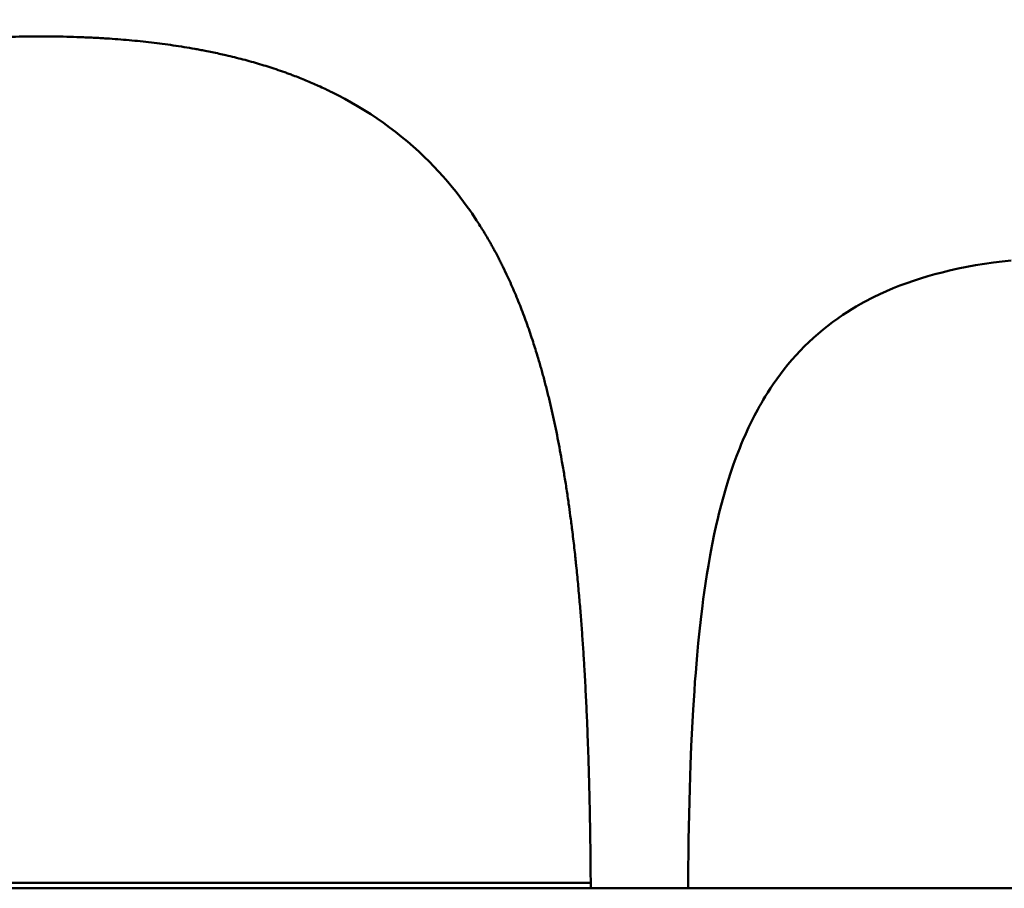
# Model space of a CAD drawing. Header units: millimetres. Extents: x 448 to 2336, y 1062 to 2601.
# Tile 6 of 10: x 1087 to 1533, y 1836 to 2230. Entities that reach past the tile are written whole.
import ezdxf

# ---------------------------------------------------------------- set-up
doc = ezdxf.new("R2010")
doc.units = ezdxf.units.MM
doc.header["$LTSCALE"] = 10
doc.layers.add('Quota (ISO)', color=7, linetype='Continuous', lineweight=25)
doc.layers.add('Visibile (ISO)', color=7, linetype='Continuous', lineweight=50)
doc.styles.add('Testo nota (ISO)', font='tahoma.ttf')
doc.dimstyles.new('PENTA', dxfattribs={"dimscale": 10, "dimtxt": 2.5, "dimasz": 2.5, "dimexe": 3.175, "dimexo": 0, "dimgap": 0.762, "dimtad": 1, "dimrnd": 1e-08, "dimtxsty": 'Testo nota (ISO)', "dimcen": 0.09, "dimdle": 10, "dimclrd": 256, "dimclre": 256, "dimclrt": 256, "dimazin": 2, "dimtfac": 0.8, "dimtmove": 0, "dimatfit": 3, "dimfxl": 1, "dimtolj": 1, "dimlwd": -1, "dimlwe": -1, "dimarcsym": 0})

# ---------------------------------------------------------------- blocks, each defined once
blk = doc.blocks.new('*D27')
at = {"layer": 'Defpoints', "color": 0, "transparency": 16777216}
for p in [(1676.28, 2340.56), (2070.05, 2340.56), (1095.88, 1422.6)]:
    blk.add_point(p, dxfattribs=at)
at = {"layer": 'Quota (ISO)', "transparency": 16777216}
for p, q in [((1676.28, 2340.56), (2101.8, 2340.56)), ((2070.05, 1447.6), (2070.05, 2315.56)), ((1095.88, 1422.6), (2101.8, 1422.6))]:
    blk.add_line(p, q, dxfattribs=at)
for points in [[(2065.88, 2315.56), (2074.21, 2315.56), (2070.05, 2340.56)], [(2065.88, 1447.6), (2074.21, 1447.6), (2070.05, 1422.6)]]:
    blk.add_solid(points, dxfattribs=at)
at = {"layer": 'Quota (ISO)', "transparency": 16777216, "insert": (2049.41, 1881.58), "char_height": 25, "width": 417.2148, "attachment_point": 5, "rotation": 90, "style": 'Testo nota (ISO)'}
blk.add_mtext('\\A1;H MAX 300', dxfattribs=at)

msp = doc.modelspace()

# ---------------------------------------------------------------- linework, layer by layer
at = {"layer": 'Visibile (ISO)'}
for p, q in [((1231.361, 2195.8), (1228.368, 2197.314)), ((1234.314, 2194.236), (1231.361, 2195.8)), ((1237.226, 2192.624), (1234.314, 2194.236)), ((1240.096, 2190.963), (1237.226, 2192.624)), ((1243.094, 2189.147), (1240.096, 2190.963)), ((1246.043, 2187.277), (1243.094, 2189.147)), ((1248.942, 2185.352), (1246.043, 2187.277)), ((1251.791, 2183.373), (1248.942, 2185.352)), ((1254.588, 2181.34), (1251.791, 2183.373)), ((1257.335, 2179.254), (1254.588, 2181.34)), ((1260.029, 2177.114), (1257.335, 2179.254)), ((1262.67, 2174.922), (1260.029, 2177.114)), ((1265.259, 2172.677), (1262.67, 2174.922)), ((1267.795, 2170.381), (1265.259, 2172.677)), ((1270.278, 2168.035), (1267.795, 2170.381)), ((1272.507, 2165.839), (1270.278, 2168.035)), ((1274.691, 2163.603), (1272.507, 2165.839)), ((1276.83, 2161.325), (1274.691, 2163.603)), ((1278.924, 2159.007), (1276.83, 2161.325)), ((1280.974, 2156.649), (1278.924, 2159.007)), ((1282.979, 2154.251), (1280.974, 2156.649)), ((1282.979, 2154.251), (1284.745, 2152.061)), ((1286.476, 2149.84), (1284.745, 2152.061)), ((1288.171, 2147.59), (1286.476, 2149.84)), ((1288.171, 2147.59), (1289.83, 2145.309)), ((1289.83, 2145.309), (1290.917, 2143.773)), ((1291.988, 2142.224), (1290.917, 2143.773)), ((1291.988, 2142.224), (1294.084, 2139.089)), ((1307.696, 2114.573), (1305.942, 2118.217)), ((1512.433, 2117.226), (1510.469, 2116.8)), ((1516.392, 2118.024), (1512.433, 2117.226)), ((1520.394, 2118.752), (1516.392, 2118.024)), ((1524.435, 2119.41), (1520.394, 2118.752)), ((1528.514, 2120.002), (1524.435, 2119.41)), ((1532.536, 2120.517), (1528.514, 2120.002)), ((1536.589, 2120.971), (1532.536, 2120.517)), ((1495.462, 2112.802), (1492.294, 2111.772)), ((1498.669, 2113.775), (1495.462, 2112.802)), ((1501.915, 2114.691), (1498.669, 2113.775)), ((1505.198, 2115.551), (1501.915, 2114.691)), ((1508.517, 2116.355), (1505.198, 2115.551)), ((1510.469, 2116.8), (1508.517, 2116.355)), ((1483.007, 2108.31), (1479.975, 2107.023)), ((1486.086, 2109.535), (1483.007, 2108.31)), ((1489.169, 2110.683), (1486.086, 2109.535)), ((1492.294, 2111.772), (1489.169, 2110.683)), ((1474.059, 2104.261), (1472.608, 2103.529)), ((1476.992, 2105.673), (1474.059, 2104.261)), ((1479.975, 2107.023), (1476.992, 2105.673)), ((1466.267, 2100.052), (1464.213, 2098.822)), ((1468.351, 2101.248), (1466.267, 2100.052)), ((1469.754, 2102.023), (1468.351, 2101.248)), ((1471.171, 2102.782), (1469.754, 2102.023)), ((1472.608, 2103.529), (1471.171, 2102.782)), ((1460.202, 2096.254), (1457.857, 2094.645)), ((1462.191, 2097.555), (1460.202, 2096.254)), ((1464.213, 2098.822), (1462.191, 2097.555)), ((1453.31, 2091.277), (1451.109, 2089.518)), ((1455.559, 2092.986), (1453.31, 2091.277)), ((1457.857, 2094.645), (1455.559, 2092.986)), ((1446.855, 2085.852), (1444.802, 2083.947)), ((1448.957, 2087.709), (1446.855, 2085.852)), ((1451.109, 2089.518), (1448.957, 2087.709)), ((1442.799, 2081.995), (1440.846, 2079.996)), ((1444.802, 2083.947), (1442.799, 2081.995)), ((1438.943, 2077.952), (1437.095, 2075.868)), ((1440.846, 2079.996), (1438.943, 2077.952)), ((1435.296, 2073.74), (1433.547, 2071.57)), ((1437.095, 2075.868), (1435.296, 2073.74)), ((1431.848, 2069.358), (1430.197, 2067.106)), ((1433.547, 2071.57), (1431.848, 2069.358)), ((1428.595, 2064.815), (1427.348, 2062.954)), ((1430.197, 2067.106), (1428.595, 2064.815)), ((1424.945, 2059.161), (1424.078, 2057.72)), ((1426.131, 2061.07), (1424.945, 2059.161)), ((1427.348, 2062.954), (1426.131, 2061.07)), ((1422.387, 2054.79), (1421.563, 2053.302)), ((1423.227, 2056.266), (1422.387, 2054.79)), ((1424.078, 2057.72), (1423.227, 2056.266)), ((1420.126, 2050.603), (1418.74, 2047.866)), ((1421.563, 2053.302), (1420.126, 2050.603)), ((1418.74, 2047.866), (1417.404, 2045.093)), ((1416.118, 2042.285), (1414.88, 2039.445)), ((1417.404, 2045.093), (1416.118, 2042.285)), ((1414.129, 2037.653), (1413.397, 2035.85)), ((1414.88, 2039.445), (1414.129, 2037.653)), ((1411.985, 2032.206), (1410.642, 2028.518)), ((1412.683, 2034.034), (1411.985, 2032.206)), ((1413.397, 2035.85), (1412.683, 2034.034)), ((1410.642, 2028.518), (1409.392, 2024.868)), ((1409.392, 2024.868), (1408.203, 2021.179)), ((1408.203, 2021.179), (1407.073, 2017.452)), ((1407.073, 2017.452), (1405.999, 2013.689)), ((1404.979, 2009.891), (1404.011, 2006.06)), ((1405.999, 2013.689), (1404.979, 2009.891)), ((1404.011, 2006.06), (1403.454, 2003.746)), ((1402.915, 2001.422), (1401.888, 1996.741)), ((1403.454, 2003.746), (1402.915, 2001.422)), ((1401.888, 1996.741), (1400.926, 1992.02)), ((1400.926, 1992.02), (1400.026, 1987.262)), ((1400.026, 1987.262), (1399.184, 1982.468)), ((1399.184, 1982.468), (1398.525, 1978.448)), ((1397.903, 1974.406), (1397.316, 1970.342)), ((1398.525, 1978.448), (1397.903, 1974.406)), ((1397.316, 1970.342), (1396.898, 1967.281)), ((1396.898, 1967.281), (1396.498, 1964.21)), ((1396.498, 1964.21), (1395.75, 1958.034)), ((1395.75, 1958.034), (1395.159, 1952.684)), ((1395.159, 1952.684), (1394.613, 1947.305)), ((1394.613, 1947.305), (1394.109, 1941.899)), ((1394.109, 1941.899), (1393.763, 1937.889)), ((1393.763, 1937.889), (1393.438, 1933.864)), ((1393.124, 1929.704), (1392.83, 1925.53)), ((1393.438, 1933.864), (1393.124, 1929.704)), ((1392.83, 1925.53), (1392.305, 1917.267)), ((1392.305, 1917.267), (1391.848, 1908.957)), ((1391.848, 1908.957), (1391.453, 1900.602)), ((1391.453, 1900.602), (1391.114, 1892.204)), ((1391.114, 1892.204), (1390.924, 1886.793)), ((1390.924, 1886.793), (1390.753, 1881.366)), ((1390.753, 1881.366), (1390.591, 1875.502)), ((1390.591, 1875.502), (1390.449, 1869.62)), ((1390.449, 1869.62), (1390.23, 1858.233)), ((1390.23, 1858.233), (1390.137, 1851.851)), ((1390.137, 1851.851), (1390.064, 1845.451)), ((1390.064, 1845.451), (1389.999, 1836.2)), ((792.933, 1836.2), (1802.933, 1836.2)), ((1345.818, 1836.2), (1345.818, 1838.598))]:
    msp.add_line(p, q, dxfattribs=at)
for points in [[(1089.636, 2222.561), (1087.565, 2222.537), (1085.495, 2222.499), (1083.425, 2222.449)], [(1095.878, 2222.598), (1093.797, 2222.598), (1091.716, 2222.586), (1089.636, 2222.561)], [(1102.015, 2222.563), (1099.969, 2222.587), (1097.923, 2222.598), (1095.878, 2222.598)], [(1108.121, 2222.453), (1106.086, 2222.502), (1104.05, 2222.539), (1102.015, 2222.563)], [(1114.196, 2222.269), (1112.172, 2222.343), (1110.147, 2222.405), (1108.121, 2222.453)], [(1117.238, 2222.147), (1116.224, 2222.191), (1115.21, 2222.231), (1114.196, 2222.269)], [(1120.271, 2222.005), (1119.26, 2222.055), (1118.249, 2222.103), (1117.238, 2222.147)], [(1123.261, 2221.844), (1122.264, 2221.901), (1121.268, 2221.955), (1120.271, 2222.005)], [(1126.241, 2221.664), (1125.248, 2221.727), (1124.254, 2221.787), (1123.261, 2221.844)], [(1131.357, 2221.304), (1129.652, 2221.434), (1127.947, 2221.554), (1126.241, 2221.664)], [(1136.443, 2220.882), (1134.748, 2221.034), (1133.053, 2221.174), (1131.357, 2221.304)], [(1141.497, 2220.396), (1139.814, 2220.569), (1138.129, 2220.731), (1136.443, 2220.882)], [(1146.519, 2219.844), (1144.846, 2220.04), (1143.172, 2220.224), (1141.497, 2220.396)], [(1151.505, 2219.226), (1149.844, 2219.444), (1148.182, 2219.65), (1146.519, 2219.844)], [(1156.455, 2218.538), (1154.806, 2218.78), (1153.156, 2219.009), (1151.505, 2219.226)], [(1161.366, 2217.781), (1159.731, 2218.046), (1158.094, 2218.298), (1156.455, 2218.538)], [(1166.183, 2216.961), (1164.579, 2217.247), (1162.974, 2217.52), (1161.366, 2217.781)], [(1168.576, 2216.524), (1167.779, 2216.673), (1166.981, 2216.818), (1166.183, 2216.961)], [(1170.959, 2216.069), (1170.165, 2216.224), (1169.371, 2216.375), (1168.576, 2216.524)], [(1174.119, 2215.433), (1173.066, 2215.651), (1172.013, 2215.863), (1170.959, 2216.069)], [(1177.259, 2214.765), (1176.213, 2214.994), (1175.167, 2215.216), (1174.119, 2215.433)], [(1180.379, 2214.063), (1179.34, 2214.303), (1178.3, 2214.537), (1177.259, 2214.765)], [(1184.249, 2213.138), (1182.962, 2213.456), (1181.671, 2213.764), (1180.379, 2214.063)], [(1188.086, 2212.159), (1186.81, 2212.495), (1185.531, 2212.821), (1184.249, 2213.138)], [(1191.888, 2211.125), (1190.623, 2211.48), (1189.356, 2211.824), (1188.086, 2212.159)], [(1195.653, 2210.037), (1194.4, 2210.409), (1193.145, 2210.772), (1191.888, 2211.125)], [(1199.38, 2208.892), (1198.142, 2209.285), (1196.898, 2209.666), (1195.653, 2210.037)], [(1203.069, 2207.69), (1201.841, 2208.095), (1200.613, 2208.5), (1199.38, 2208.892)], [(1207.008, 2206.328), (1205.699, 2206.793), (1204.384, 2207.241), (1203.069, 2207.69)], [(1208.959, 2205.621), (1208.31, 2205.86), (1207.659, 2206.096), (1207.008, 2206.328)], [(1210.898, 2204.898), (1210.253, 2205.142), (1209.606, 2205.383), (1208.959, 2205.621)], [(1213.783, 2203.781), (1212.824, 2204.16), (1211.862, 2204.533), (1210.898, 2204.898)], [(1216.639, 2202.625), (1215.69, 2203.018), (1214.738, 2203.403), (1213.783, 2203.781)], [(1219.466, 2201.43), (1218.527, 2201.835), (1217.585, 2202.234), (1216.639, 2202.625)], [(1222.263, 2200.196), (1221.335, 2200.616), (1220.402, 2201.027), (1219.466, 2201.43)], [(1225.335, 2198.78), (1224.313, 2199.256), (1223.291, 2199.732), (1222.263, 2200.196)], [(1295.696, 2136.579), (1295.164, 2137.419), (1294.624, 2138.254), (1294.084, 2139.089)], [(1297.27, 2134.039), (1296.752, 2134.89), (1296.228, 2135.737), (1295.696, 2136.579)], [(1298.806, 2131.471), (1298.3, 2132.331), (1297.788, 2133.187), (1297.27, 2134.039)], [(1300.305, 2128.874), (1299.812, 2129.744), (1299.312, 2130.609), (1298.806, 2131.471)], [(1301.284, 2127.128), (1300.961, 2127.711), (1300.634, 2128.294), (1300.305, 2128.874)], [(1302.247, 2125.369), (1301.93, 2125.957), (1301.608, 2126.543), (1301.284, 2127.128)], [(1304.126, 2121.816), (1303.505, 2123.003), (1302.884, 2124.19), (1302.247, 2125.369)], [(1309.39, 2110.887), (1308.834, 2112.12), (1308.265, 2113.347), (1307.696, 2114.573)], [(1311.025, 2107.159), (1310.491, 2108.407), (1309.947, 2109.65), (1309.39, 2110.887)], [(1312.603, 2103.391), (1312.087, 2104.652), (1311.561, 2105.907), (1311.025, 2107.159)], [(1314.124, 2099.585), (1313.627, 2100.858), (1313.12, 2102.127), (1312.603, 2103.391)], [(1315.591, 2095.742), (1315.112, 2097.027), (1314.623, 2098.308), (1314.124, 2099.585)], [(1317.004, 2091.863), (1316.542, 2093.159), (1316.072, 2094.452), (1315.591, 2095.742)], [(1318.365, 2087.95), (1317.92, 2089.257), (1317.467, 2090.562), (1317.004, 2091.863)], [(1319.675, 2084.003), (1319.247, 2085.322), (1318.811, 2086.637), (1318.365, 2087.95)], [(1320.729, 2080.69), (1320.384, 2081.797), (1320.033, 2082.901), (1319.675, 2084.003)], [(1321.75, 2077.356), (1321.416, 2078.469), (1321.075, 2079.581), (1320.729, 2080.69)], [(1323.458, 2071.471), (1323.221, 2072.315), (1322.981, 2073.159), (1322.738, 2074.001)], [(1324.161, 2068.931), (1323.93, 2069.778), (1323.696, 2070.625), (1323.458, 2071.471)], [(1324.867, 2066.302), (1324.635, 2067.179), (1324.399, 2068.055), (1324.161, 2068.931)], [(1325.555, 2063.663), (1325.328, 2064.543), (1325.099, 2065.423), (1324.867, 2066.302)], [(1326.245, 2060.93), (1326.018, 2061.842), (1325.788, 2062.753), (1325.555, 2063.663)], [(1326.918, 2058.185), (1326.697, 2059.101), (1326.473, 2060.016), (1326.245, 2060.93)], [(1328.191, 2052.746), (1327.779, 2054.562), (1327.355, 2056.375), (1326.918, 2058.185)], [(1329.398, 2047.265), (1329.007, 2049.095), (1328.605, 2050.922), (1328.191, 2052.746)], [(1330.54, 2041.745), (1330.171, 2043.587), (1329.79, 2045.428), (1329.398, 2047.265)], [(1331.622, 2036.187), (1331.272, 2038.041), (1330.912, 2039.894), (1330.54, 2041.745)], [(1333.726, 2024.285), (1333.378, 2026.389), (1333.018, 2028.492), (1332.646, 2030.592)], [(1334.739, 2017.937), (1334.413, 2020.055), (1334.075, 2022.171), (1333.726, 2024.285)], [(1335.688, 2011.55), (1335.383, 2013.681), (1335.066, 2015.81), (1334.739, 2017.937)], [(1337.41, 1998.667), (1337.142, 2000.821), (1336.865, 2002.975), (1336.578, 2005.126)], [(1337.899, 1994.637), (1337.74, 1995.981), (1337.577, 1997.324), (1337.41, 1998.667)], [(1338.368, 1990.594), (1338.215, 1991.942), (1338.059, 1993.29), (1337.899, 1994.637)], [(1338.823, 1986.491), (1338.675, 1987.859), (1338.523, 1989.227), (1338.368, 1990.594)], [(1340.067, 1974.161), (1339.81, 1976.901), (1339.54, 1979.639), (1339.258, 1982.377)], [(1340.806, 1965.9), (1340.571, 1968.654), (1340.325, 1971.408), (1340.067, 1974.161)], [(1341.438, 1958.132), (1341.237, 1960.722), (1341.027, 1963.311), (1340.806, 1965.9)], [(1342.017, 1950.328), (1341.833, 1952.93), (1341.64, 1955.531), (1341.438, 1958.132)], [(1342.544, 1942.491), (1342.377, 1945.104), (1342.201, 1947.717), (1342.017, 1950.328)], [(1343.317, 1929.358), (1343.223, 1931.113), (1343.125, 1932.867), (1343.023, 1934.622)], [(1343.592, 1924.081), (1343.504, 1925.84), (1343.412, 1927.599), (1343.317, 1929.358)], [(1344.086, 1913.487), (1343.934, 1917.019), (1343.769, 1920.55), (1343.592, 1924.081)], [(1344.487, 1903.511), (1344.363, 1906.837), (1344.23, 1910.162), (1344.086, 1913.487)], [(1344.83, 1893.493), (1344.725, 1896.833), (1344.611, 1900.172), (1344.487, 1903.511)], [(1345.359, 1873.339), (1345.287, 1876.704), (1345.208, 1880.07), (1345.12, 1883.435)], [(1345.488, 1866.754), (1345.448, 1868.949), (1345.405, 1871.144), (1345.359, 1873.339)], [(1345.598, 1860.154), (1345.565, 1862.354), (1345.528, 1864.554), (1345.488, 1866.754)], [(1345.693, 1853.204), (1345.665, 1855.521), (1345.633, 1857.837), (1345.598, 1860.154)], [(1345.818, 1838.598), (1345.804, 1841.145), (1345.79, 1843.692), (1345.768, 1846.238)]]:
    msp.add_open_spline(points, degree=3, dxfattribs=at)
for points, knots in [([(1228.368, 2197.314), (1227.862, 2197.558), (1227.357, 2197.802), (1226.346, 2198.291), (1225.84, 2198.535), (1225.335, 2198.78)], [0.00000418, 0.00000418, 0.00000418, 0.00000418, 0.16842875, 0.16842875, 0.33685333, 0.33685333, 0.33685333, 0.33685333]), ([(1305.942, 2118.217), (1305.639, 2118.817), (1305.336, 2119.417), (1304.731, 2120.616), (1304.428, 2121.216), (1304.126, 2121.816)], [0.00000855, 0.00000855, 0.00000855, 0.00000855, 0.20156228, 0.20156228, 0.40311602, 0.40311602, 0.40311602, 0.40311602]), ([(1322.738, 2074.001), (1322.48, 2074.895), (1322.218, 2075.788), (1321.952, 2076.679), (1321.885, 2076.905), (1321.818, 2077.131), (1321.75, 2077.356)], [127.5016727, 127.5016727, 127.5016727, 127.5016727, 127.9848533, 127.9848533, 127.9848533, 128.10713114, 128.10713114, 128.10713114, 128.10713114]), ([(1332.646, 2030.592), (1332.645, 2030.597), (1332.644, 2030.602), (1332.643, 2030.607), (1332.313, 2032.469), (1331.973, 2034.329), (1331.622, 2036.187)], [119.79048848, 119.79048848, 119.79048848, 119.79048848, 119.79311449, 119.79311449, 119.79311449, 120.77502531, 120.77502531, 120.77502531, 120.77502531]), ([(1336.578, 2005.126), (1336.327, 2007.001), (1336.069, 2008.875), (1335.803, 2010.747), (1335.765, 2011.015), (1335.727, 2011.283), (1335.688, 2011.55)], [115.3296342, 115.3296342, 115.3296342, 115.3296342, 116.3118961, 116.3118961, 116.3118961, 116.4522618, 116.4522618, 116.4522618, 116.4522618]), ([(1339.258, 1982.377), (1339.184, 1983.088), (1339.11, 1983.799), (1339.035, 1984.51), (1338.965, 1985.171), (1338.894, 1985.831), (1338.823, 1986.491)], [111.36419581, 111.36419581, 111.36419581, 111.36419581, 111.7355015, 111.7355015, 111.7355015, 112.08041299, 112.08041299, 112.08041299, 112.08041299]), ([(1343.023, 1934.622), (1342.949, 1935.91), (1342.872, 1937.199), (1342.794, 1938.487), (1342.713, 1939.822), (1342.629, 1941.157), (1342.544, 1942.491)], [103.0710738, 103.0710738, 103.0710738, 103.0710738, 103.741345, 103.741345, 103.741345, 104.4358863, 104.4358863, 104.4358863, 104.4358863]), ([(1345.12, 1883.435), (1345.043, 1886.342), (1344.961, 1889.249), (1344.871, 1892.156), (1344.858, 1892.602), (1344.844, 1893.048), (1344.83, 1893.493)], [94.2025498, 94.2025498, 94.2025498, 94.2025498, 95.7128706, 95.7128706, 95.7128706, 95.9443797, 95.9443797, 95.9443797, 95.9443797]), ([(1345.768, 1846.238), (1345.767, 1846.34), (1345.766, 1846.441), (1345.765, 1846.542), (1345.746, 1848.763), (1345.721, 1850.983), (1345.693, 1853.204)], [87.7624835, 87.7624835, 87.7624835, 87.7624835, 87.8150525, 87.8150525, 87.8150525, 88.9683539, 88.9683539, 88.9683539, 88.9683539]), ([(1345.818, 1838.598), (1342.453, 1838.598), (1339.141, 1838.602), (1335.808, 1838.604), (1322.637, 1838.614), (1309.129, 1838.598), (1295.832, 1838.598), (1289.176, 1838.598), (1282.553, 1838.595), (1275.914, 1838.593), (1255.943, 1838.587), (1235.829, 1838.597), (1215.799, 1838.598), (1214.705, 1838.598), (1213.612, 1838.598), (1212.518, 1838.598), (1193.632, 1838.598), (1174.768, 1838.61), (1155.875, 1838.606), (1146.985, 1838.604), (1138.09, 1838.598), (1129.204, 1838.598), (1118.093, 1838.598), (1106.981, 1838.59), (1095.87, 1838.59), (1084.965, 1838.59), (1074.06, 1838.598), (1063.155, 1838.598), (1054.064, 1838.598), (1044.961, 1838.604), (1035.866, 1838.606), (1017.179, 1838.61), (998.521, 1838.598), (979.841, 1838.598), (978.541, 1838.598), (977.241, 1838.598), (975.941, 1838.598), (955.909, 1838.597), (935.798, 1838.589), (915.826, 1838.594), (909.393, 1838.596), (902.976, 1838.598), (896.527, 1838.598), (883.02, 1838.598), (869.3, 1838.612), (855.923, 1838.604), (852.596, 1838.602), (849.291, 1838.598), (845.933, 1838.598)], [0, 0, 0, 0, 10.0951175, 10.0951175, 10.0951175, 49.985608, 49.985608, 49.985608, 69.9529611, 69.9529611, 69.9529611, 130.0189457, 130.0189457, 130.0189457, 133.2998063, 133.2998063, 133.2998063, 189.9566548, 189.9566548, 189.9566548, 216.6140045, 216.6140045, 216.6140045, 249.9478888, 249.9478888, 249.9478888, 282.6624229, 282.6624229, 282.6624229, 309.9380298, 309.9380298, 309.9380298, 365.9766211, 365.9766211, 365.9766211, 369.8763622, 369.8763622, 369.8763622, 429.9449269, 429.9449269, 429.9449269, 449.2908193, 449.2908193, 449.2908193, 489.8103929, 489.8103929, 489.8103929, 499.8851894, 499.8851894, 499.8851894, 499.8851894])]:
    msp.add_open_spline(points, degree=3, knots=knots, dxfattribs=at)

# ---------------------------------------------------------------- dimensions: what is measured, and where the dimension line sits
at = {"layer": 'Quota (ISO)'}
dim = msp.add_linear_dim(base=(2070.047, 2340.558), p1=(1095.878, 1422.598), p2=(1676.283, 2340.558), angle=90, text='H MAX 300', dimstyle='PENTA', override={"dimatfit": 1}, dxfattribs=at)
dim.commit()
dim.dimension.update_dxf_attribs({"geometry": '*D27', "text_midpoint": (2049.407, 1881.578)})

doc.saveas('drawing.dxf')
